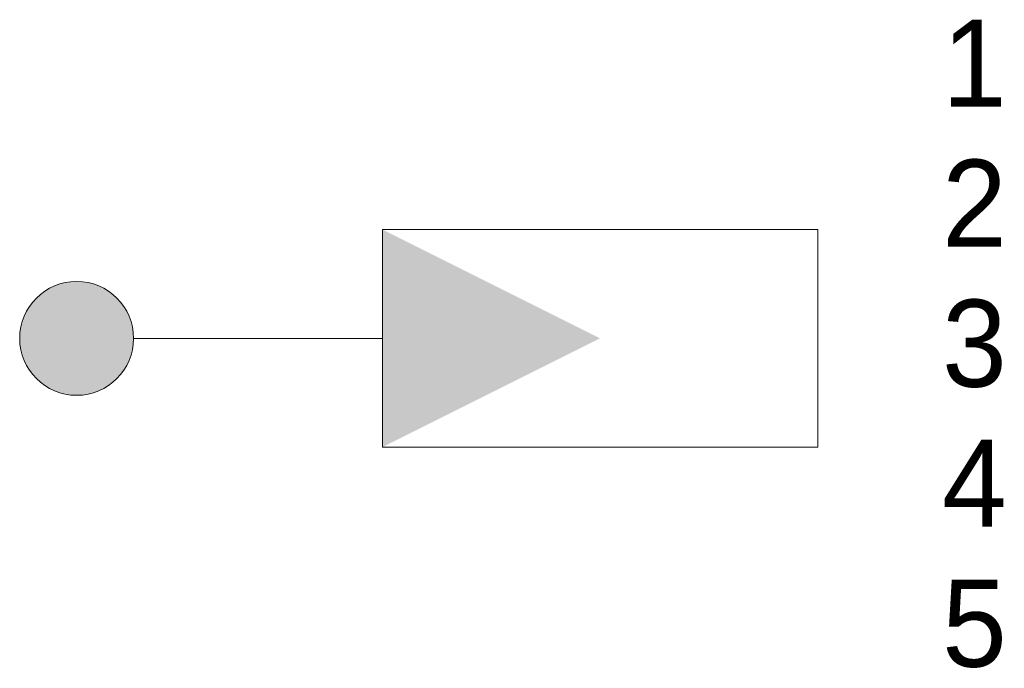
# Model space of a CAD drawing. Header units: metres. Extents: x 1332.05 to 1339.97, y 1404.83 to 1410.04.
import ezdxf

# ---------------------------------------------------------------- set-up
doc = ezdxf.new("R2010")
doc.units = ezdxf.units.M
for name, color, linetype, lineweight in [('B-WE-KL-ET_LS_SR_ARMATUUR-A', 13, 'Continuous', 18), ('B-WE-KL-ET_LS_SR_ARMATUUR-G', 13, 'Continuous', 18), ('B-WE-KL-ET_LS_SR_ARMATUUR-T18', 13, 'Continuous', 18)]:
    doc.layers.add(name, color=color, linetype=linetype, lineweight=lineweight)
doc.styles.add('nlcs_iso', font='iso-nlcs.shx', dxfattribs={"height": 1.8})

msp = doc.modelspace()

# ---------------------------------------------------------------- hatches: boundary and pattern name
at = {"layer": 'B-WE-KL-ET_LS_SR_ARMATUUR-A'}
msp.add_hatch(color=256, dxfattribs=at).paths.add_polyline_path([(1332.0523, 1407.4782, 1), (1332.9679, 1407.4782, 1)])

# ---------------------------------------------------------------- linework, layer by layer
msp.add_solid([(1334.9679, 1406.6032), (1336.7179, 1407.4782), (1334.9679, 1408.3532)], dxfattribs=at)
at = {"layer": 'B-WE-KL-ET_LS_SR_ARMATUUR-G'}
msp.add_line((1334.9679, 1407.4782), (1332.9679, 1407.4782), dxfattribs=at)
at = {"layer": 'B-WE-KL-ET_LS_SR_ARMATUUR-G', "ltscale": 10}
msp.add_lwpolyline([(1338.4679, 1408.3532), (1338.4679, 1406.6032), (1334.9679, 1406.6032), (1334.9679, 1408.3532)], close=True, dxfattribs=at)
at = {"layer": 'B-WE-KL-ET_LS_SR_ARMATUUR-G'}
msp.add_circle((1332.5101, 1407.4782), 0.4578, dxfattribs=at)

# ---------------------------------------------------------------- texts
at = {"layer": 'B-WE-KL-ET_LS_SR_ARMATUUR-T18', "style": 'nlcs_iso'}
for tag, p, s in [('1', (1339.4679, 1409.339), '1\\1'), ('2', (1339.4679, 1408.214), 'var./100W'), ('3', (1339.4679, 1407.089), 'Lph. 10m'), ('4', (1339.4679, 1405.964), 'Aluminium'), ('5', (1339.4679, 1404.839), ' ')]:
    msp.add_attdef(tag, p, s, height=0.7, dxfattribs=at)

doc.saveas('drawing.dxf')
